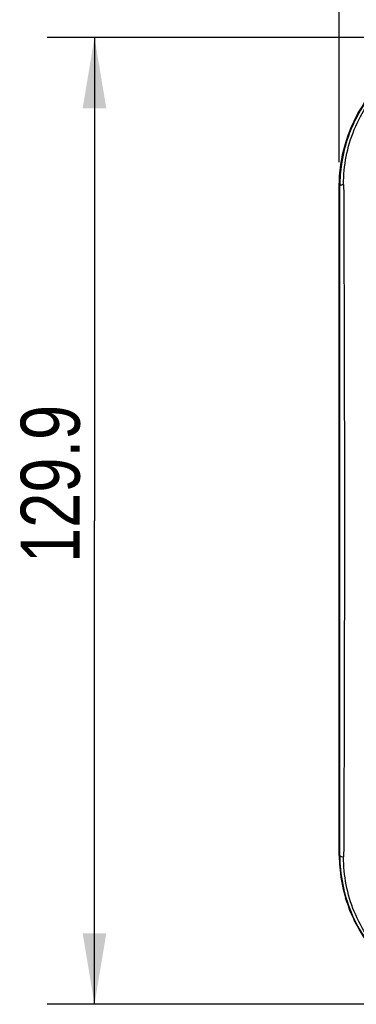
# Model space of a CAD drawing. Header units: inches. Extents: x 0 to 17, y 0 to 11.
# Tile 3 of 24: x 2.2 to 3.1, y 6.4 to 9. Entities that reach past the tile are written whole.
import ezdxf

# ---------------------------------------------------------------- set-up
doc = ezdxf.new("R2010")
doc.units = ezdxf.units.IN
doc.header["$LTSCALE"] = 0.935
doc.header["$MEASUREMENT"] = 0
doc.layers.get('0').update_dxf_attribs({"linetype": 'CONTINUOUS'})
doc.layers.add('1', color=7, linetype='CONTINUOUS')
doc.styles.get("Standard").update_dxf_attribs({"font": 'txt', "width": 0.8})
doc.dimstyles.new('DIMSTYLE_1', dxfattribs={"dimtxt": 0.15625, "dimasz": 0.1875, "dimexe": 0.125, "dimexo": 0.0625, "dimgap": 0.039062, "dimtad": 0, "dimtih": 1, "dimtoh": 1, "dimlfac": 2, "dimzin": 4, "dimdsep": 46, "dimtxsty": 'Standard', "dimblk": '_FILLED', "dimblk1": '_FILLED', "dimblk2": '_FILLED', "dimcen": 0.09, "dimazin": 1, "dimtfac": 1, "dimtofl": 0, "dimtmove": 0, "dimatfit": 3, "dimldrblk": '_FILLED', "dimfxl": 1, "dimtolj": 1, "dimtzin": 4, "dimarcsym": 0})
doc.dimstyles.new('DIMSTYLE_2', dxfattribs={"dimtxt": 0.15625, "dimasz": 0.1875, "dimexe": 0.125, "dimexo": 0.0625, "dimgap": 0.039062, "dimtad": 0, "dimtih": 1, "dimtoh": 1, "dimdec": 1, "dimlfac": 2, "dimzin": 4, "dimdsep": 46, "dimtxsty": 'Standard', "dimblk": '_FILLED', "dimblk1": '_FILLED', "dimblk2": '_FILLED', "dimcen": 0.09, "dimazin": 1, "dimtfac": 1, "dimtofl": 0, "dimtmove": 0, "dimatfit": 3, "dimldrblk": '_FILLED', "dimfxl": 1, "dimtolj": 1, "dimtzin": 4, "dimarcsym": 0})

# ---------------------------------------------------------------- blocks, each defined once
blk = doc.blocks.new('_FILLED')
at = {"color": 0, "linetype": 'ByBlock'}
blk.add_solid([(0, 0), (-1, 0.167), (-1, -0.167)], dxfattribs=at)
blk = doc.blocks.new('*D1')
at = {"color": 7, "linetype": 'Continuous', "transparency": 16777216}
for p, q in [((3.0826, 8.6592), (3.0826, 9.6639)), ((4.8543, 8.6592), (4.8543, 9.6639)), ((3.0826, 9.5389), (3.9684, 9.5389)), ((4.8543, 9.5389), (3.9684, 9.5389))]:
    blk.add_line(p, q, dxfattribs=at)
at = {"color": 7, "linetype": 'Continuous', "transparency": 16777216, "xscale": 0.1875, "yscale": 0.1875, "zscale": 0.1875}
for p, rotation in [((3.0826, 9.5389), 179.9999791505), ((4.8543, 9.5389), 359.9999791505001)]:
    blk.add_blockref('_FILLED', p, dxfattribs=dict(at, rotation=rotation))
at = {"color": 7, "linetype": 'Continuous', "transparency": 16777216, "insert": (3.9517, 9.7342), "char_height": 0.15625, "width": 0.25, "attachment_point": 2, "line_spacing_factor": 0.9}
blk.add_mtext('90', dxfattribs=at)
blk = doc.blocks.new('*D2')
at = {"color": 7, "linetype": 'Continuous', "transparency": 16777216}
for p, q in [((3.4139, 8.9894), (2.3095, 8.9894)), ((2.4345, 8.9894), (2.4345, 7.7104)), ((2.4345, 6.4314), (2.4345, 7.7104)), ((3.4138, 6.4314), (2.3095, 6.4314))]:
    blk.add_line(p, q, dxfattribs=at)
at = {"color": 7, "linetype": 'Continuous', "transparency": 16777216, "xscale": 0.1875, "yscale": 0.1875, "zscale": 0.1875}
for p, rotation in [((2.4345, 8.9894), 90.0000475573), ((2.4345, 6.4314), 270.0000475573)]:
    blk.add_blockref('_FILLED', p, dxfattribs=dict(at, rotation=rotation))
at = {"color": 7, "linetype": 'Continuous', "transparency": 16777216, "insert": (2.2392, 7.8081), "char_height": 0.15625, "width": 0.625, "attachment_point": 2, "rotation": 90, "line_spacing_factor": 0.9}
blk.add_mtext('129.9', dxfattribs=at)

msp = doc.modelspace()

# ---------------------------------------------------------------- linework, layer by layer
at = {"color": 7, "linetype": 'Continuous'}
for p, q in [((3.09027, 8.67361), (3.0916, 8.67334)), ((3.08258, 8.53751), (3.08256, 8.59671)), ((3.08256, 6.8252), (3.08256, 8.59671)), ((3.08256, 8.59671), (3.08383, 8.5967)), ((3.08257, 7.84158), (3.08259, 8.19205)), ((3.08257, 7.48273), (3.08257, 7.61311)), ((3.08383, 6.82521), (3.08256, 6.8252)), ((3.08877, 6.82224), (3.09404, 6.82133))]:
    msp.add_line(p, q, dxfattribs=at)
for points in [[(3.0826, 8.35501), (3.0826, 8.38729), (3.0826, 8.41759), (3.0826, 8.44775), (3.08258, 8.53751)], [(3.08259, 8.19205), (3.0826, 8.22484), (3.0826, 8.35501)], [(3.08257, 7.61311), (3.08256, 7.71105), (3.08257, 7.84158)], [(3.0826, 7.06681), (3.0826, 7.09926), (3.0826, 7.13179), (3.0826, 7.1644), (3.0826, 7.19713), (3.08257, 7.48273)], [(3.08259, 6.91413), (3.08259, 6.94404), (3.0826, 6.97406), (3.0826, 7.00419), (3.0826, 7.06681)], [(3.08256, 6.8252), (3.08257, 6.85471), (3.08259, 6.91413)]]:
    msp.add_lwpolyline(points, dxfattribs=at)
for points, knots in [([(3.09406, 8.60057), (3.09378, 8.64972), (3.11331, 8.75018), (3.18477, 8.85628), (3.26336, 8.91838), (3.32923, 8.95205), (3.39944, 8.97249), (3.44779, 8.97659), (3.47184, 8.97667)], [0, 0, 0, 0, 0.2496212, 0.5045165, 0.6309757, 0.7552149, 0.877865, 1, 1, 1, 1]), ([(3.09029, 8.6736), (3.09524, 8.69835), (3.10995, 8.74739), (3.14584, 8.81548), (3.19439, 8.87527), (3.23388, 8.90803), (3.25481, 8.92223)], [0, 0, 0, 0, 0.2479736, 0.4995589, 0.7515016, 1, 1, 1, 1]), ([(3.2556, 8.92112), (3.23474, 8.90692), (3.20527, 8.88246), (3.17137, 8.84459), (3.14111, 8.80342), (3.11134, 8.74689), (3.09655, 8.69805), (3.09158, 8.67334)], [0, 0, 0, 0, 0.2487194, 0.3743988, 0.500431, 0.7515596, 1, 1, 1, 1]), ([(3.0826, 8.59669), (3.0826, 8.6031), (3.08322, 8.62888), (3.08648, 8.6546), (3.09029, 8.6736)], [0, 0, 0, 0, 0.2485314, 1, 1, 1, 1]), ([(3.09158, 8.67334), (3.0903, 8.667), (3.08585, 8.64169), (3.08387, 8.61593), (3.08385, 8.5967)], [0, 0, 0, 0, 0.2515684, 1, 1, 1, 1]), ([(3.08385, 6.82521), (3.08368, 7.12064), (3.08353, 7.71114), (3.08363, 8.30163), (3.08385, 8.5967)], [0, 0, 0, 0, 0.5003106, 1, 1, 1, 1]), ([(3.08385, 8.5967), (3.08387, 8.59684), (3.0841, 8.59754), (3.08473, 8.59801), (3.08523, 8.59831)], [0, 0, 0, 0, 0.1941268, 1, 1, 1, 1]), ([(3.08523, 8.59831), (3.08635, 8.59899), (3.08932, 8.59991), (3.09233, 8.60039), (3.09406, 8.60057)], [0, 0, 0, 0, 0.42979, 1, 1, 1, 1]), ([(3.09405, 8.60048), (3.09544, 8.30415), (3.09675, 7.71111), (3.09547, 7.11808), (3.09404, 6.82138)], [0, 0, 0, 0, 0.4996899, 1, 1, 1, 1]), ([(3.08259, 6.8252), (3.08258, 6.79969), (3.08776, 6.74806), (3.11039, 6.67306), (3.14781, 6.60314), (3.19858, 6.54222), (3.25978, 6.49328), (3.32816, 6.45779), (3.40106, 6.43622), (3.4513, 6.43141), (3.47631, 6.4314)], [0, 0, 0, 0, 0.1239321, 0.2502021, 0.3783378, 0.5065416, 0.6328158, 0.756548, 0.8785179, 1, 1, 1, 1]), ([(3.08385, 6.82521), (3.08387, 6.82507), (3.08411, 6.82437), (3.08475, 6.8239), (3.08525, 6.82359)], [0, 0, 0, 0, 0.1941901, 1, 1, 1, 1]), ([(3.08385, 6.82521), (3.0839, 6.77411), (3.09973, 6.69586), (3.14269, 6.61585), (3.17409, 6.57382), (3.20942, 6.53548), (3.25994, 6.49481), (3.32811, 6.45918), (3.401, 6.43743), (3.45129, 6.43252), (3.47632, 6.43249)], [0, 0, 0, 0, 0.2493149, 0.3769659, 0.4409934, 0.5048179, 0.6310234, 0.7552089, 0.8778795, 1, 1, 1, 1]), ([(3.08525, 6.82359), (3.08547, 6.82345), (3.08659, 6.82286), (3.0878, 6.82249), (3.08877, 6.82224)], [0, 0, 0, 0, 0.2071194, 1, 1, 1, 1]), ([(3.47176, 6.4452), (3.44772, 6.44512), (3.39938, 6.44951), (3.32918, 6.4698), (3.26332, 6.50347), (3.20441, 6.55006), (3.1559, 6.60847), (3.10853, 6.69665), (3.09378, 6.77217), (3.09404, 6.82133)], [0, 0, 0, 0, 0.1219471, 0.244411, 0.3684679, 0.4947559, 0.6227365, 0.7506725, 1, 1, 1, 1])]:
    msp.add_open_spline(points, degree=3, knots=knots, dxfattribs=at)
at = {"layer": '1', "color": 7, "linetype": 'Continuous'}
for p, q in [((3.08259, 8.50933), (3.08259, 8.11434)), ((3.08259, 7.31032), (3.08259, 6.91391))]:
    msp.add_line(p, q, dxfattribs=at)
for centre, start, end in [((3.47629, 8.59676), 150.09826, 170.52569), ((3.47629, 6.8251), 180, 189.08541), ((3.47629, 6.8251), 196.37553, 197.99965), ((3.47629, 6.8251), 205.27416, 206.60609)]:
    msp.add_arc(centre, 0.3937, start, end, dxfattribs=at)

# ---------------------------------------------------------------- dimensions: what is measured, and where the dimension line sits
at = {"color": 7, "linetype": 'Continuous'}
for base, p1, p2, angle, dimstyle, picture, middle in [((4.85426, 9.53888), (3.08256, 8.59671), (4.85426, 8.59667), 359.99998, 'DIMSTYLE_1', '*D1', (3.95165, 9.53888)), ((2.43454, 6.4314), (3.4764, 8.98938), (3.47631, 6.4314), 270.00005, 'DIMSTYLE_2', '*D2', (2.43454, 7.82369))]:
    dim = msp.add_linear_dim(base=base, p1=p1, p2=p2, angle=angle, dimstyle=dimstyle, override={"dimtad": 1, "dimtih": 0, "dimtoh": 0}, dxfattribs=at)
    dim.commit()
    dim.dimension.update_dxf_attribs({"geometry": picture, "text_midpoint": middle, "dimtype": 160})

doc.saveas('drawing.dxf')
